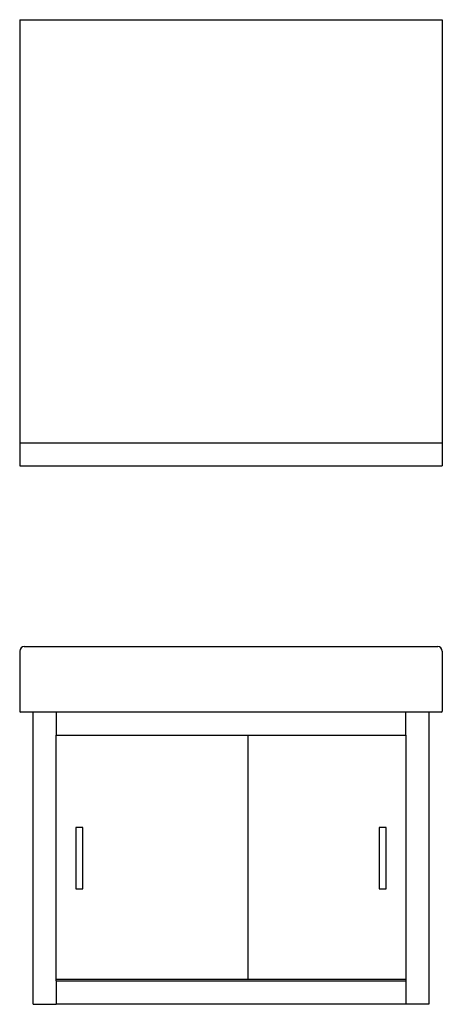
# Model space of a CAD drawing. Header units: millimetres. Extents: x -0.28 to 0.28, y 0 to 1.28.
import ezdxf

# ---------------------------------------------------------------- set-up
doc = ezdxf.new("R2010")
doc.units = ezdxf.units.MM
doc.layers.add('BLOCKS', color=3, linetype='Continuous')

msp = doc.modelspace()

# ---------------------------------------------------------------- linework, layer by layer
at = {"layer": 'BLOCKS', "linetype": 'Continuous'}
for p, q in [((-0.275, 1.2795), (-0.275, 0.7295)), ((-0.275, 1.2795), (0.275, 1.2795)), ((0.275, 1.2795), (0.275, 0.7295)), ((-0.275, 0.7295), (0.275, 0.7295)), ((-0.275, 0.7295), (-0.275, 0.6995)), ((0.275, 0.7295), (0.275, 0.6995)), ((-0.275, 0.6995), (0.275, 0.6995)), ((-0.269, 0.4645), (0.269, 0.4645)), ((-0.275, 0.4585), (-0.275, 0.3805)), ((0.275, 0.4585), (0.275, 0.3805)), ((-0.269, 0.3795), (-0.274, 0.3795)), ((0.269, 0.3795), (-0.269, 0.3795)), ((-0.2575, -0.0005), (-0.2575, 0.3795)), ((-0.2275, 0.3795), (-0.2275, 0.3495)), ((0.2275, 0.3495), (0.2275, 0.3795)), ((0.2575, 0.3795), (0.2575, -0.0005)), ((0.274, 0.3795), (0.269, 0.3795)), ((-0.2275, 0.03), (-0.2275, 0.3495)), ((-0.2275, 0.3495), (0.2275, 0.3495)), ((0.0225, 0.032), (0.0225, 0.3495)), ((0.2275, 0.3495), (0.2275, 0.03)), ((-0.202, 0.2295), (-0.202, 0.1495)), ((-0.193, 0.2295), (-0.202, 0.2295)), ((-0.193, 0.1495), (-0.193, 0.2295)), ((0.193, 0.2295), (0.193, 0.1495)), ((0.202, 0.2295), (0.193, 0.2295)), ((0.202, 0.1495), (0.202, 0.2295)), ((-0.202, 0.1495), (-0.193, 0.1495)), ((0.193, 0.1495), (0.202, 0.1495)), ((-0.2275, 0.032), (0.2275, 0.032)), ((-0.2275, 0.03), (0.2275, 0.03)), ((-0.2275, 0.03), (-0.2275, 0)), ((0.2275, 0.03), (0.2275, 0)), ((-0.2275, 0), (0.2275, 0)), ((-0.2275, -0.0005), (-0.2275, 0)), ((0.2275, 0), (0.2275, -0.0005)), ((-0.2575, -0.0005), (-0.2275, -0.0005)), ((0.2575, -0.0005), (0.2275, -0.0005))]:
    msp.add_line(p, q, dxfattribs=at)
for centre, radius, start, end in [((-0.269, 0.4585), 0.006, 90, 180), ((0.269, 0.4585), 0.006, 0, 90), ((-0.274, 0.3805), 0.001, 180, 270), ((0.274, 0.3805), 0.001, 270, 0)]:
    msp.add_arc(centre, radius, start, end, dxfattribs=at)

doc.saveas('drawing.dxf')
